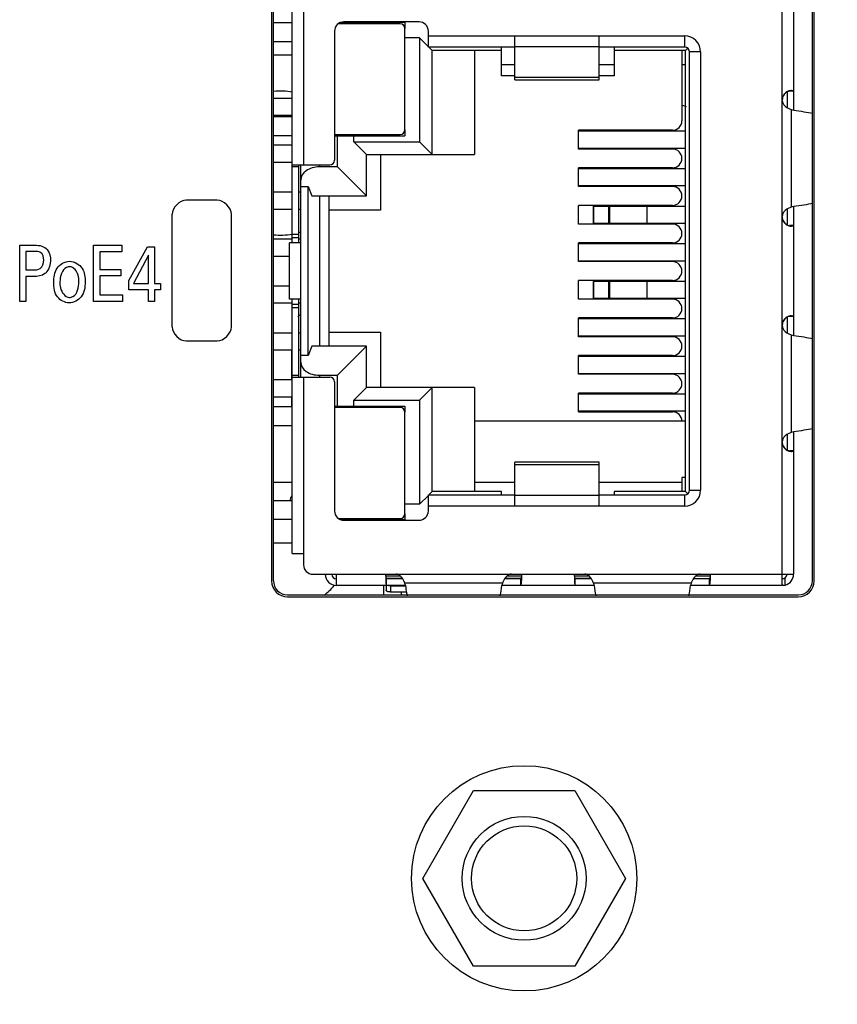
# Model space of a CAD drawing. Header units: inches. Extents: x 0 to 34, y 0 to 22.
# Tile 28 of 121: x 17.7 to 18.5, y 7.6 to 8.7. Entities that reach past the tile are written whole.
import ezdxf

# ---------------------------------------------------------------- set-up
doc = ezdxf.new("R2010")
doc.units = ezdxf.units.IN
doc.header["$LTSCALE"] = 1.87
doc.header["$MEASUREMENT"] = 0
doc.layers.get('0').update_dxf_attribs({"linetype": 'CONTINUOUS'})
doc.layers.add('DIMENSIONS', color=7, linetype='CONTINUOUS')
doc.styles.get("Standard").update_dxf_attribs({"font": 'txt', "width": 0.8})
doc.dimstyles.new('DIMSTYLE_1', dxfattribs={"dimtxt": 0.125, "dimasz": 0.18, "dimexe": 0.125, "dimexo": 0.0625, "dimgap": 0.0625, "dimtad": 0, "dimtih": 1, "dimtoh": 1, "dimdec": 3, "dimzin": 4, "dimdsep": 46, "dimtxsty": 'STANDARD', "dimblk": '_FILLED', "dimblk1": '_FILLED', "dimblk2": '_FILLED', "dimcen": 0.09, "dimadec": 0, "dimazin": 0, "dimtp": 0.001, "dimtm": 0.001, "dimtfac": 1, "dimtdec": 3, "dimtofl": 0, "dimtmove": 0, "dimatfit": 3, "dimldrblk": '_FILLED', "dimfxl": 1, "dimtolj": 1, "dimtzin": 4, "dimarcsym": 0})

# ---------------------------------------------------------------- blocks, each defined once
blk = doc.blocks.new('_FILLED')
at = {"color": 0, "linetype": 'BYBLOCK'}
blk.add_solid([(0, 0), (-1, 0.1736), (-1, -0.1736)], dxfattribs=at)
blk = doc.blocks.new('*D12')
at = {"layer": 'DIMENSIONS', "color": 2, "linetype": 'CONTINUOUS'}
for p, q in [((18.5638, 8.697), (19.7136, 8.697)), ((19.5886, 8.697), (19.5886, 7.898)), ((19.5886, 6.849), (19.5886, 7.4605)), ((18.4123, 6.849), (19.7136, 6.849))]:
    blk.add_line(p, q, dxfattribs=at)
at = {"layer": 'DIMENSIONS', "color": 2, "linetype": 'CONTINUOUS', "xscale": 0.18, "yscale": 0.18, "zscale": 0.18}
for p, rotation in [((19.5886, 8.697), 90), ((19.5886, 6.849), 270)]:
    blk.add_blockref('_FILLED', p, dxfattribs=dict(at, rotation=rotation))
at = {"layer": 'DIMENSIONS', "color": 2, "linetype": 'CONTINUOUS', "insert": (19.4886, 7.8355), "char_height": 0.125, "width": 0.7, "attachment_point": 2, "line_spacing_factor": 0.9}
blk.add_mtext('1.848\\P[46.94]', dxfattribs=at)

msp = doc.modelspace()

# ---------------------------------------------------------------- linework, layer by layer
at = {"color": 6, "linetype": 'CONTINUOUS'}
for p, q in [((18.4693, 8.0885), (18.4693, 9.3056)), ((17.9473, 8.452), (17.9473, 8.942)), ((17.9593, 8.859), (17.9593, 8.535)), ((18.4813, 8.8005), (18.4813, 8.5936)), ((17.9997, 8.687), (18.0673, 8.687)), ((18.0823, 8.6875), (18.0023, 8.6875)), ((18.0473, 8.687), (18.0473, 8.6855)), ((18.0653, 8.6875), (18.0653, 8.687)), ((18.0663, 8.687), (18.0658, 8.6875)), ((18.0673, 8.687), (18.0673, 8.6805)), ((17.9923, 8.6775), (17.9923, 8.54)), ((18.0923, 8.6605), (18.0923, 8.6775)), ((18.0828, 8.6705), (18.0673, 8.6705)), ((18.0828, 8.6705), (18.0828, 8.5595)), ((18.0923, 8.661), (18.0828, 8.6705)), ((18.0923, 8.6725), (18.3653, 8.6725)), ((18.1843, 8.6256), (18.1843, 8.6725)), ((18.2743, 8.6256), (18.2743, 8.6725)), ((18.3653, 8.6605), (18.3653, 8.6725)), ((18.1843, 8.6605), (18.0923, 8.6605)), ((18.0963, 8.657), (18.0928, 8.6605)), ((18.1703, 8.657), (18.0963, 8.657)), ((18.0963, 8.546), (18.0963, 8.657)), ((18.1413, 8.657), (18.1413, 8.546)), ((18.1703, 8.63), (18.1703, 8.6605)), ((18.2743, 8.661), (18.1843, 8.661)), ((18.3653, 8.6605), (18.2743, 8.6605)), ((18.2903, 8.6605), (18.2903, 8.63)), ((18.3663, 8.657), (18.2903, 8.657)), ((18.3623, 8.657), (18.3623, 8.582)), ((18.3684, 8.6592), (18.3663, 8.657)), ((18.3663, 8.187), (18.3663, 8.657)), ((18.3823, 8.6555), (18.3703, 8.6555)), ((18.3703, 8.1885), (18.3703, 8.6555)), ((18.3823, 8.6555), (18.3823, 8.1885)), ((17.9473, 8.652), (17.9273, 8.652)), ((18.1703, 8.642), (18.1843, 8.642)), ((18.2743, 8.642), (18.2903, 8.642)), ((18.3623, 8.642), (18.3663, 8.642)), ((18.1843, 8.63), (18.1703, 8.63)), ((18.1843, 8.6286), (18.2743, 8.6286)), ((18.1843, 8.6256), (18.2743, 8.6256)), ((18.2903, 8.63), (18.2743, 8.63)), ((18.4743, 8.6125), (18.4743, 8.5964)), ((18.4813, 8.6136), (18.4769, 8.6136)), ((18.4796, 8.6141), (18.479, 8.6142)), ((18.4805, 8.6139), (18.4796, 8.6141)), ((18.4813, 8.6136), (18.4805, 8.6139)), ((18.4723, 8.5977), (18.4742, 8.5963)), ((18.4742, 8.5963), (18.4756, 8.5955)), ((18.4788, 8.5941), (18.4788, 8.49)), ((18.4788, 8.5941), (18.4803, 8.5936)), ((18.4803, 8.5936), (18.4814, 8.5934)), ((18.0673, 8.5725), (18.0673, 8.566)), ((18.3523, 8.572), (18.2523, 8.572)), ((18.2523, 8.552), (18.2523, 8.572)), ((18.3663, 8.571), (18.2523, 8.571)), ((17.9923, 8.566), (18.0673, 8.566)), ((17.9953, 8.533), (17.9953, 8.566)), ((18.0128, 8.5595), (18.0128, 8.566)), ((18.0473, 8.5675), (18.0473, 8.566)), ((18.0128, 8.5595), (18.0828, 8.5595)), ((18.0263, 8.546), (18.0128, 8.5595)), ((18.0828, 8.5595), (18.0963, 8.546)), ((18.2523, 8.553), (18.3663, 8.553)), ((18.3523, 8.552), (18.2523, 8.552)), ((18.0263, 8.502), (18.0263, 8.546)), ((18.0263, 8.546), (18.1413, 8.546)), ((18.0413, 8.546), (18.0413, 8.487)), ((17.9473, 8.535), (17.9873, 8.535)), ((17.9473, 8.5333), (17.9543, 8.5333)), ((17.9543, 8.452), (17.9543, 8.535)), ((17.9563, 8.309), (17.9563, 8.535)), ((17.9763, 8.535), (17.9763, 8.533)), ((17.9953, 8.533), (17.9763, 8.533)), ((17.9953, 8.533), (18.0263, 8.502)), ((18.3523, 8.532), (18.2523, 8.532)), ((18.2523, 8.512), (18.2523, 8.532)), ((18.3663, 8.531), (18.2523, 8.531)), ((17.9563, 8.512), (17.9642, 8.512)), ((17.9642, 8.3321), (17.9642, 8.512)), ((17.9642, 8.512), (17.968, 8.502)), ((18.2523, 8.513), (18.3663, 8.513)), ((18.3523, 8.512), (18.2523, 8.512)), ((17.968, 8.502), (18.0263, 8.502)), ((17.9763, 8.502), (17.9763, 8.342)), ((17.9863, 8.502), (17.9863, 8.342)), ((18.0413, 8.487), (17.9863, 8.487)), ((18.3523, 8.492), (18.2523, 8.492)), ((18.2523, 8.472), (18.2523, 8.492)), ((18.2683, 8.491), (18.3663, 8.491)), ((18.2683, 8.473), (18.2683, 8.491)), ((18.2683, 8.491), (18.2683, 8.473)), ((18.2846, 8.473), (18.2846, 8.491)), ((18.2851, 8.491), (18.2851, 8.473)), ((18.3252, 8.473), (18.3252, 8.491)), ((18.4742, 8.4878), (18.4723, 8.4864)), ((18.4756, 8.4886), (18.4742, 8.4878)), ((18.4743, 8.4877), (18.4743, 8.4716)), ((18.4803, 8.4905), (18.4788, 8.49)), ((18.4814, 8.4907), (18.4803, 8.4905)), ((18.4813, 8.4905), (18.4813, 8.3536)), ((18.3523, 8.472), (18.2523, 8.472)), ((18.2683, 8.473), (18.3663, 8.473)), ((18.4813, 8.4705), (18.4769, 8.4705)), ((18.479, 8.4699), (18.4796, 8.47)), ((17.9543, 8.461), (17.9473, 8.461)), ((17.9473, 8.4577), (17.9543, 8.4577)), ((17.9443, 8.392), (17.9443, 8.452)), ((17.9563, 8.452), (17.9443, 8.452)), ((18.3523, 8.452), (18.2523, 8.452)), ((18.2523, 8.432), (18.2523, 8.452)), ((18.3523, 8.432), (18.2523, 8.432)), ((18.3523, 8.412), (18.2523, 8.412)), ((18.2523, 8.392), (18.2523, 8.412)), ((18.3663, 8.411), (18.2683, 8.411)), ((18.2683, 8.393), (18.2683, 8.411)), ((18.2683, 8.411), (18.2683, 8.393)), ((18.2846, 8.393), (18.2846, 8.411)), ((18.2851, 8.411), (18.2851, 8.393)), ((18.3252, 8.393), (18.3252, 8.411)), ((17.9563, 8.392), (17.9443, 8.392)), ((17.9473, 8.121), (17.9473, 8.392)), ((17.9543, 8.309), (17.9543, 8.392)), ((18.3523, 8.392), (18.2523, 8.392)), ((18.2683, 8.393), (18.3663, 8.393)), ((17.9543, 8.3864), (17.9473, 8.3864)), ((17.9473, 8.3831), (17.9543, 8.3831)), ((18.3523, 8.372), (18.2523, 8.372)), ((18.2523, 8.352), (18.2523, 8.372)), ((18.3663, 8.371), (18.2523, 8.371)), ((18.4743, 8.3725), (18.4743, 8.3564)), ((18.4813, 8.3736), (18.4769, 8.3736)), ((18.4796, 8.3741), (18.479, 8.3742)), ((18.4805, 8.3739), (18.4796, 8.3741)), ((18.4813, 8.3736), (18.4805, 8.3739)), ((17.9863, 8.357), (18.0413, 8.357)), ((18.0413, 8.357), (18.0413, 8.298)), ((18.2523, 8.353), (18.3663, 8.353)), ((18.3523, 8.352), (18.2523, 8.352)), ((18.4723, 8.3577), (18.4742, 8.3563)), ((18.4742, 8.3563), (18.4756, 8.3555)), ((18.4788, 8.3541), (18.4788, 8.25)), ((18.4788, 8.3541), (18.4803, 8.3536)), ((18.4803, 8.3536), (18.4814, 8.3534)), ((17.968, 8.342), (17.9642, 8.3321)), ((18.0263, 8.342), (17.968, 8.342)), ((18.0263, 8.342), (17.9953, 8.311)), ((18.0263, 8.298), (18.0263, 8.342)), ((17.9642, 8.3321), (17.9563, 8.3321)), ((18.3523, 8.332), (18.2523, 8.332)), ((18.2523, 8.312), (18.2523, 8.332)), ((18.3663, 8.331), (18.2523, 8.331)), ((17.9543, 8.3108), (17.9473, 8.3108)), ((17.9473, 8.309), (17.9873, 8.309)), ((17.9593, 8.309), (17.9593, 8.109)), ((17.9763, 8.311), (17.9953, 8.311)), ((17.9763, 8.311), (17.9763, 8.309)), ((17.9953, 8.278), (17.9953, 8.311)), ((18.2523, 8.313), (18.3663, 8.313)), ((18.3523, 8.312), (18.2523, 8.312)), ((17.9923, 8.304), (17.9923, 8.1665)), ((18.0128, 8.2846), (18.0263, 8.298)), ((18.1413, 8.298), (18.0263, 8.298)), ((18.0963, 8.298), (18.0828, 8.2846)), ((18.0963, 8.187), (18.0963, 8.298)), ((18.1413, 8.298), (18.1413, 8.187)), ((18.3523, 8.292), (18.2523, 8.292)), ((18.2523, 8.272), (18.2523, 8.292)), ((18.3663, 8.291), (18.2523, 8.291)), ((17.9923, 8.278), (18.0673, 8.278)), ((18.0128, 8.2846), (18.0828, 8.2846)), ((18.0128, 8.278), (18.0128, 8.2846)), ((18.0473, 8.278), (18.0473, 8.2765)), ((18.0673, 8.278), (18.0673, 8.2715)), ((18.0828, 8.2846), (18.0828, 8.1736)), ((18.2523, 8.273), (18.3663, 8.273)), ((18.2523, 8.272), (18.3523, 8.272)), ((18.3663, 8.262), (18.1413, 8.262)), ((18.4742, 8.2478), (18.4723, 8.2464)), ((18.4756, 8.2486), (18.4742, 8.2478)), ((18.4743, 8.2477), (18.4743, 8.2316)), ((18.4803, 8.2505), (18.4788, 8.25)), ((18.4814, 8.2507), (18.4803, 8.2505)), ((18.4813, 8.2505), (18.4813, 8.099)), ((18.4813, 8.2305), (18.4769, 8.2305)), ((18.479, 8.2299), (18.4796, 8.23)), ((18.2743, 8.2185), (18.1843, 8.2185)), ((18.1843, 8.1715), (18.1843, 8.2185)), ((18.2743, 8.2155), (18.1843, 8.2155)), ((18.2743, 8.1715), (18.2743, 8.2185)), ((17.9273, 8.197), (17.9473, 8.197)), ((18.1413, 8.197), (18.1843, 8.197)), ((18.2743, 8.197), (18.3623, 8.197)), ((18.3663, 8.202), (18.3623, 8.202)), ((18.3623, 8.202), (18.3623, 8.187)), ((18.0828, 8.1736), (18.0923, 8.183)), ((18.0923, 8.1835), (18.1843, 8.1835)), ((18.0923, 8.1665), (18.0923, 8.1835)), ((18.0928, 8.1835), (18.0963, 8.187)), ((18.1703, 8.187), (18.0963, 8.187)), ((18.1703, 8.1835), (18.1703, 8.187)), ((18.1843, 8.1831), (18.2743, 8.1831)), ((18.2743, 8.1835), (18.3653, 8.1835)), ((18.3663, 8.187), (18.2903, 8.187)), ((18.2903, 8.187), (18.2903, 8.1835)), ((18.3653, 8.1715), (18.3653, 8.1835)), ((18.3684, 8.1849), (18.3663, 8.187)), ((18.3703, 8.1885), (18.3823, 8.1885)), ((18.0828, 8.1736), (18.0673, 8.1736)), ((18.0673, 8.1635), (18.0673, 8.157)), ((18.3653, 8.1715), (18.0923, 8.1715)), ((18.0673, 8.157), (17.9997, 8.157)), ((18.0023, 8.1565), (18.0823, 8.1565)), ((18.0473, 8.1585), (18.0473, 8.157)), ((18.0653, 8.1565), (18.0653, 8.157)), ((18.0658, 8.1565), (18.0663, 8.157)), ((17.9473, 8.132), (17.9273, 8.132)), ((17.9473, 8.121), (17.9593, 8.121)), ((17.9693, 8.099), (18.4813, 8.099)), ((17.9943, 8.087), (17.9943, 8.099)), ((18.0467, 8.099), (18.0468, 8.094)), ((18.1917, 8.094), (18.1918, 8.099)), ((18.2477, 8.099), (18.2478, 8.094)), ((18.3927, 8.094), (18.3928, 8.099)), ((18.0623, 8.097), (18.0468, 8.097)), ((18.0468, 8.097), (18.0472, 8.0946)), ((18.0472, 8.0946), (18.0473, 8.0944)), ((18.0473, 8.0944), (18.0477, 8.094)), ((18.0647, 8.0943), (18.0474, 8.0943)), ((18.0649, 8.094), (18.0477, 8.094)), ((18.0477, 8.087), (18.0477, 8.094)), ((18.0636, 8.096), (18.0624, 8.0972)), ((18.065, 8.0941), (18.0636, 8.096)), ((18.0658, 8.0927), (18.065, 8.0941)), ((18.1713, 8.0895), (18.0672, 8.0895)), ((18.0677, 8.088), (18.0672, 8.0895)), ((18.0679, 8.0869), (18.0677, 8.088)), ((18.1708, 8.088), (18.1706, 8.0869)), ((18.1713, 8.0895), (18.1708, 8.088)), ((18.1735, 8.0941), (18.1727, 8.0927)), ((18.1749, 8.096), (18.1735, 8.0941)), ((18.1908, 8.094), (18.1736, 8.094)), ((18.1911, 8.0943), (18.1738, 8.0943)), ((18.1761, 8.0972), (18.1749, 8.096)), ((18.1917, 8.097), (18.1762, 8.097)), ((18.1908, 8.087), (18.1908, 8.094)), ((18.1908, 8.087), (18.1912, 8.0879)), ((18.1915, 8.0954), (18.1917, 8.097)), ((18.2633, 8.097), (18.2478, 8.097)), ((18.2483, 8.0944), (18.2487, 8.094)), ((18.2657, 8.0943), (18.2484, 8.0943)), ((18.2659, 8.094), (18.2487, 8.094)), ((18.2487, 8.087), (18.2487, 8.094)), ((18.2646, 8.096), (18.2634, 8.0972)), ((18.266, 8.0941), (18.2646, 8.096)), ((18.2668, 8.0927), (18.266, 8.0941)), ((18.3723, 8.0895), (18.2682, 8.0895)), ((18.2687, 8.088), (18.2682, 8.0895)), ((18.2689, 8.0869), (18.2687, 8.088)), ((18.3718, 8.088), (18.3716, 8.0869)), ((18.3723, 8.0895), (18.3718, 8.088)), ((18.3759, 8.096), (18.3745, 8.0941)), ((18.3918, 8.094), (18.3746, 8.094)), ((18.3771, 8.0972), (18.3759, 8.096)), ((18.3927, 8.097), (18.3772, 8.097)), ((18.3918, 8.087), (18.3918, 8.094)), ((18.3918, 8.087), (18.3922, 8.0879)), ((18.3925, 8.0954), (18.3927, 8.097)), ((18.4723, 8.094), (18.4693, 8.094)), ((18.4723, 8.087), (18.4723, 8.094)), ((18.0677, 8.087), (17.9943, 8.087)), ((18.0473, 8.087), (18.0473, 8.0818)), ((18.0523, 8.0866), (18.0498, 8.0868)), ((18.0523, 8.0866), (18.0677, 8.0866)), ((18.0523, 8.08), (18.0523, 8.0866)), ((18.069, 8.08), (18.0523, 8.08)), ((18.2687, 8.087), (18.1708, 8.087)), ((18.4693, 8.087), (18.3718, 8.087)), ((18.4706, 8.0872), (18.4723, 8.087))]:
    msp.add_line(p, q, dxfattribs=at)
at = {"color": 7, "linetype": 'CONTINUOUS'}
for p, q in [((17.9253, 9.302), (17.9253, 8.092)), ((17.9273, 8.092), (17.9273, 9.302)), ((18.5013, 8.092), (18.5013, 9.302)), ((18.5033, 8.092), (18.5033, 9.302)), ((17.9473, 8.6865), (17.9273, 8.6865)), ((17.9981, 8.6865), (18.0378, 8.6865)), ((18.0178, 8.6855), (18.0178, 8.6865)), ((18.0386, 8.686), (18.0178, 8.686)), ((18.0378, 8.6865), (18.0378, 8.686)), ((18.0386, 8.686), (18.0388, 8.6855)), ((18.0623, 8.6855), (17.9966, 8.6855)), ((18.0673, 8.5725), (18.0673, 8.6805)), ((17.9273, 8.6665), (17.9473, 8.6665)), ((17.9473, 8.606), (17.9273, 8.606)), ((17.9273, 8.588), (17.9473, 8.588)), ((17.9273, 8.5865), (17.9473, 8.5865)), ((17.9273, 8.5665), (17.9473, 8.5665)), ((18.0378, 8.5665), (17.9923, 8.5665)), ((17.9933, 8.5675), (18.0623, 8.5675)), ((18.0169, 8.567), (18.0168, 8.5675)), ((18.0169, 8.567), (18.0386, 8.567)), ((18.0178, 8.5665), (18.0178, 8.567)), ((18.0378, 8.567), (18.0378, 8.5665)), ((18.0388, 8.5675), (18.0386, 8.567)), ((17.9473, 8.556), (17.9273, 8.556)), ((17.9273, 8.538), (17.9473, 8.538)), ((17.9473, 8.506), (17.9273, 8.506)), ((17.9563, 8.506), (17.9543, 8.506)), ((17.9273, 8.488), (17.9473, 8.488)), ((17.9543, 8.488), (17.9563, 8.488)), ((17.9473, 8.456), (17.9273, 8.456)), ((17.9563, 8.456), (17.9543, 8.456)), ((18.3663, 8.451), (18.2523, 8.451)), ((17.9273, 8.438), (17.9443, 8.438)), ((18.2523, 8.433), (18.3663, 8.433)), ((17.9443, 8.406), (17.9273, 8.406)), ((17.9273, 8.388), (17.9473, 8.388)), ((17.9543, 8.388), (17.9563, 8.388)), ((17.9473, 8.356), (17.9273, 8.356)), ((17.9468, 8.356), (17.9468, 8.3564)), ((17.9563, 8.356), (17.9543, 8.356)), ((17.9273, 8.338), (17.9473, 8.338)), ((17.9468, 8.306), (17.9468, 8.338)), ((17.9543, 8.338), (17.9563, 8.338)), ((17.9473, 8.306), (17.9273, 8.306)), ((17.9273, 8.288), (17.9473, 8.288)), ((17.9468, 8.277), (17.9468, 8.288)), ((17.9473, 8.2775), (17.9273, 8.2775)), ((17.9923, 8.2775), (18.0378, 8.2775)), ((18.0178, 8.2765), (18.0178, 8.2775)), ((18.0386, 8.277), (18.0178, 8.277)), ((18.0378, 8.2775), (18.0378, 8.277)), ((18.0386, 8.277), (18.0388, 8.2765)), ((18.0623, 8.2765), (17.9933, 8.2765)), ((18.0673, 8.1635), (18.0673, 8.2715)), ((17.9273, 8.2575), (17.9473, 8.2575)), ((17.9273, 8.1775), (17.9473, 8.1775)), ((17.9273, 8.1575), (17.9473, 8.1575)), ((17.9966, 8.1585), (18.0623, 8.1585)), ((18.0378, 8.1575), (17.9981, 8.1575)), ((18.0169, 8.158), (18.0168, 8.1585)), ((18.0169, 8.158), (18.0386, 8.158)), ((18.0178, 8.1575), (18.0178, 8.158)), ((18.0378, 8.158), (18.0378, 8.1575)), ((18.0388, 8.1585), (18.0386, 8.158)), ((18.0443, 8.087), (18.0443, 8.077)), ((18.0636, 8.077), (18.0636, 8.08)), ((17.9423, 8.077), (18.4863, 8.077)), ((17.9423, 8.075), (18.4863, 8.075)), ((18.0863, 7.775), (18.1403, 7.8685)), ((18.1403, 7.8685), (18.2482, 7.8685)), ((18.2482, 7.8685), (18.3022, 7.775)), ((18.1403, 7.6815), (18.0863, 7.775)), ((18.3022, 7.775), (18.2482, 7.6815)), ((18.2482, 7.6815), (18.1403, 7.6815))]:
    msp.add_line(p, q, dxfattribs=at)
at = {"color": 40, "linetype": 'CONTINUOUS'}
for p, q in [((17.8674, 8.4976), (17.8344, 8.4976)), ((17.8194, 8.3625), (17.8194, 8.4826)), ((17.8824, 8.3625), (17.8824, 8.4826)), ((17.657, 8.3895), (17.657, 8.4496)), ((17.657, 8.4496), (17.6731, 8.4496)), ((17.7356, 8.3895), (17.7356, 8.4496)), ((17.7356, 8.4496), (17.7659, 8.4496)), ((17.7659, 8.4496), (17.7659, 8.4425)), ((17.7732, 8.4119), (17.7932, 8.4479)), ((17.7932, 8.4479), (17.8004, 8.4479)), ((17.8004, 8.4479), (17.8004, 8.4087)), ((17.6636, 8.4429), (17.6636, 8.4232)), ((17.673, 8.4429), (17.6636, 8.4429)), ((17.7423, 8.4425), (17.7423, 8.4238)), ((17.7659, 8.4425), (17.7423, 8.4425)), ((17.7942, 8.4391), (17.7782, 8.4087)), ((17.7942, 8.4087), (17.7942, 8.4391)), ((17.7423, 8.4238), (17.7647, 8.4238)), ((17.7647, 8.4238), (17.7647, 8.4168)), ((17.6636, 8.4232), (17.6716, 8.4232)), ((17.6636, 8.4162), (17.6636, 8.3895)), ((17.6714, 8.4162), (17.6636, 8.4162)), ((17.7423, 8.4168), (17.7423, 8.3968)), ((17.7647, 8.4168), (17.7423, 8.4168)), ((17.7732, 8.402), (17.7732, 8.4119)), ((17.7782, 8.4087), (17.7942, 8.4087)), ((17.8004, 8.4087), (17.8071, 8.4087)), ((17.8071, 8.4087), (17.8071, 8.402)), ((17.7423, 8.3968), (17.7664, 8.3968)), ((17.7664, 8.3968), (17.7664, 8.3895)), ((17.794, 8.402), (17.7732, 8.402)), ((17.794, 8.3895), (17.794, 8.402)), ((17.8004, 8.402), (17.8004, 8.3895)), ((17.8071, 8.402), (17.8004, 8.402)), ((17.6636, 8.3895), (17.657, 8.3895)), ((17.7664, 8.3895), (17.7356, 8.3895)), ((17.8004, 8.3895), (17.794, 8.3895)), ((17.8344, 8.3475), (17.8674, 8.3475))]:
    msp.add_line(p, q, dxfattribs=at)
at = {"color": 7, "linetype": 'CONTINUOUS'}
for radius in [0.12, 0.066, 0.056]:
    msp.add_circle((18.1943, 7.775), radius, dxfattribs=at)
at = {"color": 6, "linetype": 'CONTINUOUS'}
for centre, radius, start, end in [((18.0023, 8.6775), 0.01, 90, 180), ((18.0823, 8.6775), 0.01, 0, 90), ((18.3653, 8.6555), 0.017, 0, 90), ((18.3653, 8.6555), 0.005, 0, 90), ((18.4793, 8.604), 0.01, 120.7566, 128.6146), ((18.4792, 8.6041), 0.00996, 110.8142, 120.7621), ((18.4793, 8.604), 0.0101, 88.068, 110.7289), ((18.4793, 8.6044), 0.01, 169.3064, 179.9395), ((18.4793, 8.6044), 0.0101, 157.9186, 169.3438), ((18.4793, 8.604), 0.01, 128.6645, 157.1386), ((18.4868, 8.6168), 0.0241, 242.1492, 250.4644), ((18.3523, 8.582), 0.01, 270, 360), ((18.3523, 8.542), 0.01, 270, 90), ((17.9873, 8.54), 0.005, 270, 360), ((18.3523, 8.502), 0.01, 270, 90), ((18.4869, 8.4672), 0.0242, 109.5559, 117.8306), ((18.4792, 8.4797), 0.00994, 180.0227, 190.5085), ((18.4793, 8.4797), 0.0101, 190.4352, 202.0957), ((18.4793, 8.4801), 0.01, 202.8309, 231.3441), ((18.3523, 8.462), 0.01, 270, 90), ((18.4793, 8.4801), 0.01, 231.3941, 239.2438), ((18.4792, 8.48), 0.00996, 239.2383, 249.1552), ((18.4793, 8.4801), 0.0101, 249.2405, 271.9318), ((18.3523, 8.422), 0.01, 270, 90), ((18.3523, 8.382), 0.01, 270, 90), ((18.4793, 8.364), 0.01, 128.6644, 157.1386), ((18.4793, 8.364), 0.01, 120.7566, 128.6145), ((18.4792, 8.3641), 0.00996, 110.8144, 120.762), ((18.4793, 8.364), 0.0101, 88.0673, 110.7297), ((18.4793, 8.3644), 0.01, 169.309, 179.9395), ((18.4793, 8.3644), 0.0101, 157.9181, 169.3465), ((18.3523, 8.342), 0.01, 270, 90), ((18.4868, 8.3768), 0.0241, 242.1492, 250.4644), ((17.9873, 8.304), 0.005, 0, 90), ((18.3523, 8.302), 0.01, 270, 90), ((18.3523, 8.262), 0.01, 0, 90), ((18.4869, 8.2272), 0.0242, 109.5559, 117.8306), ((18.4792, 8.2397), 0.00994, 180.0227, 190.506), ((18.4793, 8.2397), 0.0101, 190.4327, 202.0962), ((18.4793, 8.2401), 0.01, 202.8309, 231.3441), ((18.4793, 8.2401), 0.01, 231.3941, 239.2438), ((18.4792, 8.24), 0.00996, 239.2383, 249.1554), ((18.4793, 8.2401), 0.0101, 249.2409, 271.9315), ((17.9563, 8.175), 0.012, 139.0955, 167.9322), ((18.3653, 8.1885), 0.017, 270, 360), ((18.3653, 8.1885), 0.005, 270, 360), ((18.0023, 8.1665), 0.01, 180, 270), ((18.0823, 8.1665), 0.01, 270, 360), ((17.9693, 8.109), 0.01, 180, 270), ((17.9943, 8.099), 0.012, 180, 270), ((17.9943, 8.099), 0.005, 180, 270), ((18.4693, 8.099), 0.005, 270, 360), ((18.4693, 8.099), 0.012, 284.8498, 360), ((18.0444, 8.0814), 0.0242, 19.5559, 27.8307), ((18.194, 8.0815), 0.0241, 152.1491, 160.4645), ((18.2454, 8.0814), 0.0242, 19.5559, 27.8307), ((18.395, 8.0815), 0.0241, 152.1491, 160.4645), ((18.3925, 8.0828), 0.0212, 149.7602, 152.1476), ((18.3906, 8.0839), 0.019, 147.7657, 149.7697), ((18.6834, 8.1755), 0.6219, 188.1949, 188.9215), ((18.5746, 8.1585), 0.5117, 188.9246, 189.2819), ((17.5578, 8.1752), 0.6191, 350.7721, 351.7974), ((18.8412, 8.169), 0.5782, 188.1663, 189.2641), ((17.7588, 8.1752), 0.6191, 350.7721, 351.7974)]:
    msp.add_arc(centre, radius, start, end, dxfattribs=at)
at = {"color": 7, "linetype": 'CONTINUOUS'}
for centre, radius, start, end in [((18.0623, 8.6805), 0.005, 0, 90), ((18.0623, 8.5725), 0.005, 270, 360), ((17.9933, 8.5725), 0.005, 257.5228, 270), ((17.9718, 8.3564), 0.025, 129.3111, 137.5), ((17.9718, 8.3564), 0.025, 174.8744, 180), ((17.9933, 8.2715), 0.005, 90, 102.4816), ((18.0623, 8.2715), 0.005, 0, 90), ((18.0623, 8.1635), 0.005, 270, 360), ((17.9423, 8.092), 0.017, 180, 270), ((17.9423, 8.092), 0.015, 180, 270), ((18.4863, 8.092), 0.017, 270, 360), ((18.4863, 8.092), 0.015, 270, 360)]:
    msp.add_arc(centre, radius, start, end, dxfattribs=at)
for centre, start_param, end_param in [((17.934, 8.537), 7.67712, 7.94266), ((17.934, 8.537), -1.659475, -1.397893), ((17.934, 8.537), -1.306795, -1.273682), ((17.934, 8.137), -0.905217, -0.712656)]:
    msp.add_ellipse(centre, major_axis=(0.0767, 0), ratio=0.999988, start_param=start_param, end_param=end_param, dxfattribs=at)
at = {"color": 6, "linetype": 'CONTINUOUS'}
for centre, major_axis, ratio, start_param, end_param in [((18.2683, 8.5961), (0.1, 0), 0.067308, 0.15408, 0.329285), ((17.9763, 8.519), (0.02, 0), 0.700208, 1.570796, 3.141593), ((17.9763, 8.325), (0.02, 0), 0.700208, -3.141593, -1.570796)]:
    msp.add_ellipse(centre, major_axis=major_axis, ratio=ratio, start_param=start_param, end_param=end_param, dxfattribs=at)
for points, knots in [([(18.4732, 8.6123), (18.4725, 8.6118), (18.4715, 8.6108), (18.4706, 8.6094), (18.4702, 8.6086), (18.47, 8.6081)], [0, 0, 0, 0, 0.494256, 0.746778, 1, 1, 1, 1]), ([(18.479, 8.6142), (18.4786, 8.6142), (18.4777, 8.6142), (18.4763, 8.6139), (18.4747, 8.6133), (18.4737, 8.6127), (18.4732, 8.6123)], [0, 0, 0, 0, 0.200246, 0.437788, 0.708285, 1, 1, 1, 1]), ([(18.4693, 8.6035), (18.4693, 8.603), (18.4694, 8.6019), (18.4698, 8.6009), (18.4701, 8.6005)], [0, 0, 0, 0, 0.498003, 1, 1, 1, 1]), ([(18.4701, 8.6005), (18.4703, 8.5999), (18.471, 8.5989), (18.4719, 8.5981), (18.4723, 8.5977)], [0, 0, 0, 0, 0.502065, 1, 1, 1, 1]), ([(18.4814, 8.5934), (18.4851, 8.5929), (18.4919, 8.5919), (18.4988, 8.5907), (18.5019, 8.5901)], [0, 0, 0, 0, 0.532659, 1, 1, 1, 1]), ([(18.5019, 8.494), (18.4988, 8.4934), (18.4919, 8.4922), (18.4851, 8.4912), (18.4814, 8.4907)], [0, 0, 0, 0, 0.467344, 1, 1, 1, 1]), ([(18.4701, 8.4836), (18.4698, 8.4831), (18.4694, 8.4821), (18.4693, 8.4811), (18.4693, 8.4805)], [0, 0, 0, 0, 0.501997, 1, 1, 1, 1]), ([(18.47, 8.4759), (18.4702, 8.4755), (18.4706, 8.4747), (18.4715, 8.4733), (18.4725, 8.4723), (18.4732, 8.4718)], [0, 0, 0, 0, 0.253244, 0.505784, 1, 1, 1, 1]), ([(18.4723, 8.4864), (18.4719, 8.486), (18.471, 8.4851), (18.4703, 8.4841), (18.4701, 8.4836)], [0, 0, 0, 0, 0.497935, 1, 1, 1, 1]), ([(18.4732, 8.4718), (18.4737, 8.4714), (18.4747, 8.4708), (18.4763, 8.4702), (18.4777, 8.4699), (18.4786, 8.4699), (18.479, 8.4699)], [0, 0, 0, 0, 0.291661, 0.562118, 0.799677, 1, 1, 1, 1]), ([(18.4796, 8.47), (18.4798, 8.47), (18.48, 8.47), (18.4803, 8.4701), (18.4806, 8.4702), (18.4808, 8.4702), (18.481, 8.4703), (18.4812, 8.4704), (18.4813, 8.4705), (18.4813, 8.4705)], [0, 0, 0, 0, 0.216447, 0.407072, 0.57103, 0.707807, 0.817494, 0.900813, 1, 1, 1, 1]), ([(18.4732, 8.3723), (18.4725, 8.3718), (18.4715, 8.3708), (18.4706, 8.3694), (18.4702, 8.3686), (18.47, 8.3681)], [0, 0, 0, 0, 0.494254, 0.746777, 1, 1, 1, 1]), ([(18.479, 8.3742), (18.4786, 8.3742), (18.4777, 8.3742), (18.4763, 8.3739), (18.4747, 8.3733), (18.4737, 8.3727), (18.4732, 8.3723)], [0, 0, 0, 0, 0.200246, 0.437787, 0.708284, 1, 1, 1, 1]), ([(18.4693, 8.3635), (18.4693, 8.363), (18.4694, 8.3619), (18.4698, 8.3609), (18.4701, 8.3605)], [0, 0, 0, 0, 0.498003, 1, 1, 1, 1]), ([(18.4701, 8.3605), (18.4703, 8.3599), (18.471, 8.3589), (18.4719, 8.3581), (18.4723, 8.3577)], [0, 0, 0, 0, 0.502065, 1, 1, 1, 1]), ([(18.4814, 8.3534), (18.4851, 8.3529), (18.4919, 8.3519), (18.4988, 8.3507), (18.5019, 8.3501)], [0, 0, 0, 0, 0.532659, 1, 1, 1, 1]), ([(18.4723, 8.2464), (18.4719, 8.246), (18.471, 8.2451), (18.4703, 8.2441), (18.4701, 8.2436)], [0, 0, 0, 0, 0.497935, 1, 1, 1, 1]), ([(18.5019, 8.254), (18.4988, 8.2534), (18.4919, 8.2522), (18.4851, 8.2512), (18.4814, 8.2507)], [0, 0, 0, 0, 0.467344, 1, 1, 1, 1]), ([(18.4701, 8.2436), (18.4698, 8.2431), (18.4694, 8.2421), (18.4693, 8.2411), (18.4693, 8.2405)], [0, 0, 0, 0, 0.501997, 1, 1, 1, 1]), ([(18.47, 8.2359), (18.4702, 8.2355), (18.4706, 8.2347), (18.4715, 8.2333), (18.4725, 8.2323), (18.4732, 8.2318)], [0, 0, 0, 0, 0.253244, 0.505785, 1, 1, 1, 1]), ([(18.4732, 8.2318), (18.4737, 8.2314), (18.4747, 8.2308), (18.4763, 8.2302), (18.4777, 8.2299), (18.4786, 8.2299), (18.479, 8.2299)], [0, 0, 0, 0, 0.291661, 0.562116, 0.799674, 1, 1, 1, 1]), ([(18.4796, 8.23), (18.4798, 8.23), (18.48, 8.23), (18.4803, 8.2301), (18.4806, 8.2302), (18.4808, 8.2302), (18.481, 8.2303), (18.4812, 8.2304), (18.4813, 8.2305), (18.4813, 8.2305)], [0, 0, 0, 0, 0.216447, 0.407072, 0.57103, 0.707807, 0.817494, 0.900813, 1, 1, 1, 1]), ([(18.4796, 8.2301), (18.4796, 8.23), (18.4796, 8.23), (18.4796, 8.23), (18.4796, 8.23)], [0, 0, 0, 0, 0.739612, 1, 1, 1, 1]), ([(18.0624, 8.0972), (18.0621, 8.0974), (18.0614, 8.098), (18.0599, 8.0988), (18.0586, 8.099), (18.0578, 8.099)], [0, 0, 0, 0, 0.249574, 0.500812, 1, 1, 1, 1]), ([(18.1808, 8.099), (18.1799, 8.099), (18.1786, 8.0988), (18.1771, 8.098), (18.1764, 8.0974), (18.1761, 8.0972)], [0, 0, 0, 0, 0.499189, 0.750426, 1, 1, 1, 1]), ([(18.2634, 8.0972), (18.2631, 8.0974), (18.2624, 8.098), (18.2609, 8.0988), (18.2596, 8.099), (18.2588, 8.099)], [0, 0, 0, 0, 0.249574, 0.500812, 1, 1, 1, 1]), ([(18.3818, 8.099), (18.3809, 8.099), (18.3796, 8.0988), (18.3781, 8.098), (18.3774, 8.0974), (18.3771, 8.0972)], [0, 0, 0, 0, 0.499189, 0.750426, 1, 1, 1, 1]), ([(18.0468, 8.094), (18.0468, 8.0931), (18.0469, 8.0917), (18.047, 8.09), (18.0471, 8.0891), (18.0472, 8.0885), (18.0473, 8.0881), (18.0474, 8.0878), (18.0474, 8.0875), (18.0475, 8.0873), (18.0476, 8.0872), (18.0477, 8.087), (18.0477, 8.087)], [0, 0, 0, 0, 0.40229, 0.572473, 0.716678, 0.778298, 0.832568, 0.879236, 0.918145, 0.949305, 0.972871, 1, 1, 1, 1]), ([(18.1908, 8.094), (18.1908, 8.094), (18.1909, 8.0941), (18.191, 8.0941), (18.1911, 8.0943), (18.1912, 8.0944), (18.1913, 8.0946), (18.1914, 8.095), (18.1915, 8.0952), (18.1915, 8.0954)], [0, 0, 0, 0, 0.063055, 0.136169, 0.226404, 0.337281, 0.4703, 0.625503, 1, 1, 1, 1]), ([(18.1912, 8.0879), (18.1912, 8.0883), (18.1914, 8.0891), (18.1915, 8.0905), (18.1916, 8.0922), (18.1917, 8.0934), (18.1917, 8.094)], [0, 0, 0, 0, 0.171222, 0.400518, 0.680688, 1, 1, 1, 1]), ([(18.2478, 8.097), (18.2478, 8.0967), (18.2479, 8.0962), (18.248, 8.0955), (18.2481, 8.0949), (18.2483, 8.0945), (18.2483, 8.0944)], [0, 0, 0, 0, 0.315088, 0.592659, 0.822574, 1, 1, 1, 1]), ([(18.2478, 8.094), (18.2478, 8.0931), (18.2479, 8.0917), (18.248, 8.09), (18.2481, 8.0891), (18.2482, 8.0885), (18.2483, 8.0881), (18.2484, 8.0878), (18.2484, 8.0875), (18.2485, 8.0873), (18.2486, 8.0872), (18.2487, 8.087), (18.2487, 8.087)], [0, 0, 0, 0, 0.40229, 0.572473, 0.716678, 0.778298, 0.832568, 0.879236, 0.918145, 0.949305, 0.972871, 1, 1, 1, 1]), ([(18.3918, 8.094), (18.3918, 8.094), (18.3919, 8.0941), (18.392, 8.0941), (18.3921, 8.0943), (18.3922, 8.0944), (18.3923, 8.0946), (18.3924, 8.095), (18.3925, 8.0952), (18.3925, 8.0954)], [0, 0, 0, 0, 0.063055, 0.136169, 0.226404, 0.337281, 0.4703, 0.625503, 1, 1, 1, 1]), ([(18.3922, 8.0879), (18.3922, 8.0883), (18.3924, 8.0891), (18.3925, 8.0905), (18.3926, 8.0922), (18.3927, 8.0934), (18.3927, 8.094)], [0, 0, 0, 0, 0.171222, 0.400518, 0.680688, 1, 1, 1, 1]), ([(18.4693, 8.0885), (18.4693, 8.0883), (18.4693, 8.0881), (18.4694, 8.0878), (18.4696, 8.0875), (18.47, 8.0873), (18.4704, 8.0872), (18.4706, 8.0872)], [0, 0, 0, 0, 0.241019, 0.352076, 0.462716, 0.70401, 1, 1, 1, 1]), ([(18.0523, 8.08), (18.0519, 8.08), (18.0513, 8.0801), (18.0504, 8.0802), (18.0495, 8.0803), (18.0488, 8.0805), (18.0481, 8.0808), (18.0477, 8.0811), (18.0474, 8.0814), (18.0473, 8.0816), (18.0473, 8.0817), (18.0473, 8.0818)], [0, 0, 0, 0, 0.177054, 0.342784, 0.498996, 0.640537, 0.76158, 0.859538, 0.935476, 0.968274, 1, 1, 1, 1])]:
    msp.add_open_spline(points, degree=3, knots=knots, dxfattribs=at)
at = {"color": 40, "linetype": 'CONTINUOUS'}
for points in [[(17.8344, 8.4976), (17.8273, 8.4976), (17.8194, 8.4896), (17.8194, 8.4826)], [(17.8824, 8.4826), (17.8824, 8.4896), (17.8744, 8.4976), (17.8674, 8.4976)], [(17.6731, 8.4496), (17.6778, 8.4496), (17.6835, 8.4485), (17.6863, 8.4448)], [(17.6863, 8.4448), (17.6888, 8.4416), (17.6898, 8.4372), (17.6898, 8.4331)], [(17.6898, 8.4331), (17.6898, 8.429), (17.6886, 8.4246), (17.686, 8.4214)], [(17.8194, 8.3625), (17.8194, 8.3555), (17.8273, 8.3475), (17.8344, 8.3475)], [(17.8674, 8.3475), (17.8744, 8.3475), (17.8824, 8.3555), (17.8824, 8.3625)]]:
    msp.add_open_spline(points, degree=3, dxfattribs=at)
for points, knots in [([(17.6827, 8.4335), (17.6827, 8.4365), (17.6808, 8.4427), (17.6751, 8.4429), (17.673, 8.4429)], [0, 0, 0, 0, 0.587905, 1, 1, 1, 1]), ([(17.6716, 8.4232), (17.674, 8.4232), (17.6804, 8.4235), (17.6827, 8.4303), (17.6827, 8.4335)], [0, 0, 0, 0, 0.43314, 1, 1, 1, 1]), ([(17.6932, 8.4099), (17.6932, 8.4151), (17.6943, 8.4262), (17.7051, 8.4324), (17.7102, 8.4324)], [0, 0, 0, 0, 0.503389, 1, 1, 1, 1]), ([(17.7102, 8.4266), (17.7091, 8.4266), (17.7021, 8.4252), (17.6998, 8.4161), (17.6998, 8.4104)], [0, 0, 0, 0, 0.165672, 1, 1, 1, 1]), ([(17.7102, 8.4324), (17.7153, 8.4324), (17.7257, 8.426), (17.7267, 8.4153), (17.7267, 8.4105)], [0, 0, 0, 0, 0.512204, 1, 1, 1, 1]), ([(17.72, 8.4107), (17.72, 8.413), (17.7199, 8.4194), (17.7145, 8.4266), (17.7102, 8.4266)], [0, 0, 0, 0, 0.350901, 1, 1, 1, 1]), ([(17.686, 8.4214), (17.6854, 8.4206), (17.6817, 8.4167), (17.6757, 8.4162), (17.6714, 8.4162)], [0, 0, 0, 0, 0.190828, 1, 1, 1, 1]), ([(17.7097, 8.3881), (17.7051, 8.3881), (17.6946, 8.3936), (17.6932, 8.4046), (17.6932, 8.4099)], [0, 0, 0, 0, 0.464743, 1, 1, 1, 1]), ([(17.6998, 8.4104), (17.6998, 8.4083), (17.6999, 8.4019), (17.7052, 8.3939), (17.7098, 8.3939)], [0, 0, 0, 0, 0.307443, 1, 1, 1, 1]), ([(17.7267, 8.4105), (17.7267, 8.405), (17.7251, 8.3939), (17.7145, 8.3881), (17.7097, 8.3881)], [0, 0, 0, 0, 0.532067, 1, 1, 1, 1]), ([(17.7098, 8.3939), (17.7111, 8.3939), (17.7182, 8.3957), (17.72, 8.405), (17.72, 8.4107)], [0, 0, 0, 0, 0.175871, 1, 1, 1, 1])]:
    msp.add_open_spline(points, degree=3, knots=knots, dxfattribs=at)

# ---------------------------------------------------------------- dimensions: what is measured, and where the dimension line sits
at = {"layer": 'DIMENSIONS', "color": 2, "linetype": 'CONTINUOUS'}
dim = msp.add_linear_dim(base=(19.5886, 6.849), p1=(18.5013, 8.697), p2=(18.3498, 6.849), angle=270, dimstyle='DIMSTYLE_1', dxfattribs=at)
dim.commit()
dim.dimension.update_dxf_attribs({"geometry": '*D12', "text_midpoint": (19.5886, 7.6793), "dimtype": 160})

doc.saveas('drawing.dxf')
